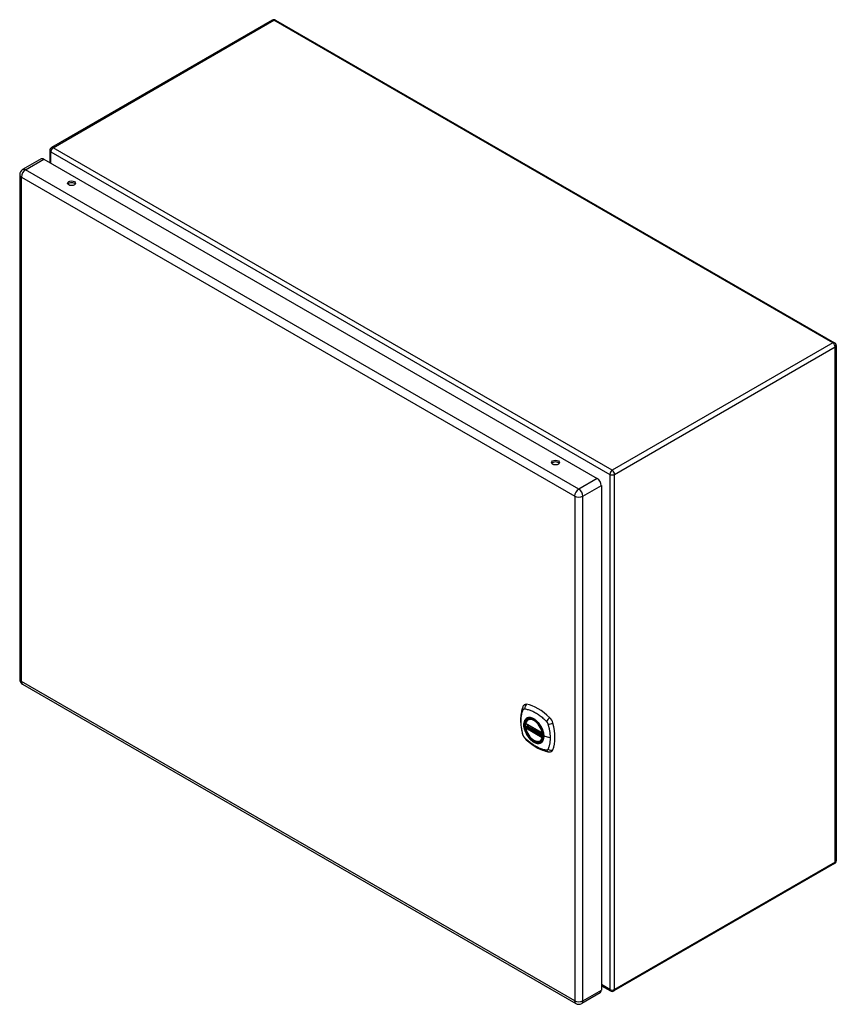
# Model space of a CAD drawing. Header units: inches. Extents: x 114.4 to 134.9, y 41.1 to 65.8.
import ezdxf

# ---------------------------------------------------------------- set-up
doc = ezdxf.new("R2010")
doc.units = ezdxf.units.IN
doc.header["$MEASUREMENT"] = 0
doc.layers.add('Visible Edges(ANSI)', color=7, linetype='Continuous', lineweight=25)
doc.layers.add('Visible Tangent Edges(ANSI)', color=7, linetype='Continuous', lineweight=25)

msp = doc.modelspace()

# ---------------------------------------------------------------- linework, layer by layer
at = {"layer": 'Visible Edges(ANSI)'}
for p, q in [((120.728, 65.834), (115.19, 62.637)), ((120.812, 65.834), (134.836, 57.738)), ((115.148, 62.564), (115.148, 62.259)), ((114.93, 62.35), (114.467, 62.083)), ((115.003, 62.343), (128.88, 54.331)), ((114.394, 61.957), (114.394, 49.292)), ((134.878, 57.665), (134.878, 44.738)), ((128.984, 54.152), (128.984, 41.487)), ((114.467, 49.166), (128.345, 41.154)), ((127.146, 48.283), (127.156, 48.289)), ((127.089, 48.179), (127.503, 47.94)), ((127.089, 48.084), (127.103, 48.092)), ((127.109, 48.103), (127.108, 48.106)), ((127.114, 48.118), (127.155, 48.141)), ((127.459, 47.741), (127.469, 47.747)), ((134.836, 44.666), (129.298, 41.468)), ((128.984, 41.601), (129.214, 41.468)), ((128.953, 41.42), (128.491, 41.154))]:
    msp.add_line(p, q, dxfattribs=at)
at = {"layer": 'Visible Edges(ANSI)', "flags": 128}
for points in [[(127.012, 48.593), (127.004, 48.571), (126.998, 48.552), (126.992, 48.533), (126.988, 48.514), (126.983, 48.496), (126.979, 48.476), (126.972, 48.436), (126.966, 48.396), (126.962, 48.354), (126.96, 48.312), (126.959, 48.269), (126.96, 48.225), (126.962, 48.181), (126.966, 48.137), (126.972, 48.092), (126.979, 48.047), (126.987, 48.001), (126.997, 47.955), (127.002, 47.932), (127.005, 47.921), (127.009, 47.907)], [(127.05, 48.649), (127.037, 48.635), (127.026, 48.621), (127.018, 48.607), (127.012, 48.593)], [(127.084, 48.192), (127.088, 48.207), (127.093, 48.221), (127.099, 48.234), (127.107, 48.246), (127.115, 48.257), (127.124, 48.267), (127.135, 48.276), (127.146, 48.283)], [(127.398, 48.203), (127.417, 48.181), (127.435, 48.157), (127.451, 48.133), (127.467, 48.107), (127.481, 48.081), (127.494, 48.054), (127.506, 48.027), (127.516, 48)], [(127.459, 47.741), (127.447, 47.735), (127.435, 47.731), (127.422, 47.728), (127.409, 47.726), (127.395, 47.725), (127.382, 47.726), (127.367, 47.728), (127.353, 47.732), (127.338, 47.736), (127.324, 47.742), (127.309, 47.749), (127.294, 47.757), (127.28, 47.766), (127.265, 47.776), (127.251, 47.788), (127.237, 47.8), (127.223, 47.813), (127.209, 47.827), (127.196, 47.841), (127.184, 47.857), (127.172, 47.873), (127.16, 47.889), (127.149, 47.906), (127.139, 47.924), (127.129, 47.942), (127.12, 47.96), (127.112, 47.979), (127.104, 47.997), (127.098, 48.016), (127.092, 48.034), (127.087, 48.053), (127.084, 48.071)], [(127.103, 48.092), (127.106, 48.094), (127.108, 48.097), (127.109, 48.1), (127.109, 48.103)], [(127.009, 47.907), (127.013, 47.893), (127.018, 47.88), (127.024, 47.868), (127.031, 47.855), (127.038, 47.843), (127.046, 47.832), (127.055, 47.821), (127.064, 47.811)], [(127.064, 47.811), (127.074, 47.801), (127.084, 47.791), (127.101, 47.775), (127.135, 47.744), (127.17, 47.714), (127.206, 47.686), (127.242, 47.659), (127.279, 47.633), (127.316, 47.609), (127.353, 47.587), (127.391, 47.566), (127.428, 47.547), (127.466, 47.529), (127.505, 47.514), (127.543, 47.5), (127.581, 47.488), (127.619, 47.479), (127.638, 47.474), (127.649, 47.472), (127.66, 47.471)], [(127.66, 47.471), (127.675, 47.469), (127.692, 47.469), (127.709, 47.471), (127.727, 47.475)]]:
    msp.add_lwpolyline(points, dxfattribs=at)
at = {"layer": 'Visible Edges(ANSI)'}
for centre, radius, start, end in [((120.77, 65.761), 0.084, 60, 120), ((115.232, 62.564), 0.084, 120, 180), ((114.54, 61.957), 0.146, 120, 180), ((134.794, 57.665), 0.084, 0, 60), ((114.54, 49.292), 0.146, 180, 240), ((127.095, 48.189), 0.0118, 166.5554, 240), ((127.095, 48.074), 0.0118, 120, 190.611), ((127.12, 48.107), 0.0118, 120, 187.8283), ((127.509, 47.95), 0.0118, 240, 282.6344), ((134.794, 44.738), 0.084, 300, 0), ((129.256, 41.541), 0.084, 240, 300), ((128.418, 41.28), 0.146, 240, 300)]:
    msp.add_arc(centre, radius, start, end, dxfattribs=at)
for centre, major_axis, start_param, end_param in [((115.003, 62.224), (-0.073, 0.126), 5.497787, 6.283185), ((115.695, 61.696), (0.102, 0), 0.378178, 2.763414), ((127.834, 54.687), (0.102, 0), 0.378178, 2.763414), ((128.88, 54.212), (0.073, -0.126), 0.785398, 2.356194), ((127.149, 48.503), (-0.089, 0.153), 5.825423, 6.408181), ((127.4, 47.506), (-0.64, 1.108), 5.170151, 5.825423), ((127.295, 48.008), (0.157, -0.273), 2.363977, 7.060801), ((127.651, 48.213), (0.089, -0.153), 1.113034, 2.028558), ((126.913, 48.35), (-0.64, 1.108), 3.599355, 4.254627), ((127.651, 47.634), (0.089, -0.153), 6.158189, 6.740947), ((128.88, 41.547), (0.073, -0.126), 0, 0.785398)]:
    msp.add_ellipse(centre, major_axis=major_axis, ratio=0.57735, start_param=start_param, end_param=end_param, dxfattribs=at)
for centre, major_axis in [((115.695, 61.739), (0.102, 0)), ((127.834, 54.73), (0.102, 0)), ((127.292, 48.006), (-0.16, 0.277))]:
    msp.add_ellipse(centre, major_axis=major_axis, ratio=0.57735, dxfattribs=at)
at = {"layer": 'Visible Tangent Edges(ANSI)'}
for p, q in [((115.232, 62.633), (120.77, 65.83)), ((134.794, 57.734), (120.77, 65.83)), ((115.173, 62.53), (129.196, 54.433)), ((115.173, 62.245), (115.173, 62.53)), ((129.256, 54.536), (115.232, 62.633)), ((114.54, 62.076), (115.003, 62.343)), ((128.418, 54.064), (114.54, 62.076)), ((114.437, 61.897), (128.315, 53.885)), ((114.437, 49.233), (114.437, 61.897)), ((134.794, 57.734), (129.256, 54.536)), ((129.315, 54.433), (134.853, 57.631)), ((134.853, 44.704), (134.853, 57.631)), ((127.78, 54.681), (127.749, 54.699)), ((129.196, 54.433), (129.196, 41.507)), ((129.315, 41.507), (129.315, 54.433)), ((128.88, 54.331), (128.418, 54.064)), ((128.521, 53.885), (128.984, 54.152)), ((128.315, 53.885), (128.315, 41.22)), ((128.521, 41.22), (128.521, 53.885)), ((128.315, 41.22), (114.437, 49.233)), ((127.501, 47.946), (127.087, 48.185)), ((127.087, 48.069), (127.501, 47.83)), ((127.095, 48.083), (127.107, 48.09)), ((127.509, 47.844), (127.095, 48.083)), ((127.107, 48.09), (127.517, 47.853)), ((127.518, 47.87), (127.115, 48.103)), ((127.12, 48.117), (127.158, 48.139)), ((127.518, 47.888), (127.12, 48.117)), ((127.516, 47.848), (127.509, 47.844)), ((127.7, 47.82), (127.543, 47.86)), ((134.853, 44.704), (129.315, 41.507)), ((129.196, 41.507), (128.984, 41.629)), ((128.521, 41.22), (128.984, 41.487))]:
    msp.add_line(p, q, dxfattribs=at)
at = {"layer": 'Visible Tangent Edges(ANSI)', "flags": 128}
for points in [[(127.022, 47.892), (127.013, 47.925), (127.005, 47.955), (126.999, 47.985), (126.993, 48.014), (126.987, 48.044), (126.982, 48.073), (126.978, 48.102), (126.975, 48.13), (126.973, 48.159), (126.971, 48.187), (126.97, 48.214), (126.969, 48.241), (126.97, 48.268), (126.971, 48.294), (126.972, 48.32), (126.975, 48.345), (126.978, 48.37), (126.982, 48.394), (126.987, 48.417), (126.992, 48.44), (126.999, 48.463), (127.005, 48.484), (127.013, 48.505), (127.022, 48.527)], [(127.022, 48.527), (127.023, 48.529), (127.024, 48.53), (127.025, 48.532), (127.027, 48.533), (127.028, 48.535), (127.029, 48.536), (127.03, 48.538), (127.032, 48.539), (127.033, 48.54), (127.034, 48.541), (127.036, 48.542), (127.037, 48.543), (127.039, 48.544), (127.041, 48.545), (127.042, 48.545), (127.044, 48.546), (127.046, 48.546), (127.047, 48.547), (127.049, 48.547), (127.051, 48.548), (127.053, 48.548), (127.055, 48.548), (127.057, 48.548), (127.059, 48.548)], [(127.059, 48.548), (127.082, 48.546), (127.104, 48.541), (127.127, 48.537), (127.149, 48.531), (127.172, 48.524), (127.195, 48.517), (127.218, 48.508), (127.241, 48.499), (127.264, 48.489), (127.288, 48.478), (127.311, 48.466), (127.334, 48.453), (127.358, 48.439), (127.381, 48.424), (127.404, 48.408), (127.427, 48.392), (127.45, 48.374), (127.473, 48.356), (127.496, 48.337), (127.518, 48.318), (127.541, 48.298), (127.563, 48.277), (127.585, 48.256), (127.608, 48.231)], [(127.096, 48.303), (127.087, 48.295), (127.079, 48.286), (127.071, 48.276), (127.065, 48.265), (127.058, 48.254), (127.053, 48.241), (127.049, 48.228), (127.045, 48.214), (127.042, 48.199), (127.04, 48.184), (127.039, 48.168), (127.038, 48.151), (127.039, 48.134), (127.04, 48.116), (127.042, 48.099), (127.045, 48.08), (127.049, 48.062), (127.053, 48.043), (127.059, 48.025), (127.065, 48.006), (127.071, 47.987), (127.079, 47.968), (127.087, 47.95), (127.096, 47.931)], [(127.54, 47.862), (127.534, 47.804), (127.517, 47.755), (127.49, 47.717), (127.453, 47.694), (127.41, 47.684), (127.36, 47.689), (127.307, 47.709), (127.254, 47.743), (127.202, 47.788), (127.154, 47.844), (127.113, 47.906), (127.08, 47.974), (127.057, 48.043), (127.044, 48.11), (127.043, 48.172), (127.053, 48.227), (127.074, 48.272), (127.105, 48.304), (127.144, 48.323), (127.19, 48.327), (127.241, 48.316), (127.295, 48.291), (127.348, 48.253), (127.398, 48.203)], [(127.129, 48.322), (127.128, 48.322), (127.126, 48.321), (127.125, 48.32), (127.123, 48.32), (127.122, 48.319), (127.12, 48.318), (127.119, 48.318), (127.118, 48.317), (127.116, 48.316), (127.115, 48.316), (127.113, 48.315), (127.112, 48.314), (127.111, 48.313), (127.109, 48.312), (127.108, 48.312), (127.106, 48.311), (127.105, 48.31), (127.104, 48.309), (127.102, 48.308), (127.101, 48.307), (127.1, 48.306), (127.099, 48.305), (127.097, 48.304), (127.096, 48.303)], [(127.451, 48.136), (127.44, 48.153), (127.428, 48.17), (127.415, 48.186), (127.403, 48.201), (127.389, 48.216), (127.376, 48.23), (127.362, 48.243), (127.348, 48.256), (127.334, 48.267), (127.32, 48.278), (127.305, 48.288), (127.29, 48.297), (127.276, 48.305), (127.261, 48.312), (127.247, 48.317), (127.233, 48.322), (127.219, 48.326), (127.205, 48.329), (127.191, 48.33), (127.178, 48.331), (127.165, 48.33), (127.153, 48.329), (127.141, 48.326), (127.129, 48.322)], [(127.608, 48.231), (127.609, 48.229), (127.61, 48.228), (127.611, 48.227), (127.612, 48.226), (127.613, 48.225), (127.614, 48.224), (127.615, 48.223), (127.616, 48.221), (127.617, 48.22), (127.618, 48.219), (127.619, 48.218), (127.62, 48.217), (127.62, 48.215), (127.621, 48.214), (127.622, 48.213), (127.623, 48.212), (127.624, 48.21), (127.625, 48.209), (127.626, 48.208), (127.626, 48.206), (127.627, 48.205), (127.628, 48.204), (127.629, 48.202), (127.63, 48.201)], [(127.63, 48.201), (127.63, 48.2), (127.631, 48.198), (127.632, 48.197), (127.633, 48.196), (127.633, 48.194), (127.634, 48.193), (127.635, 48.192), (127.635, 48.19), (127.636, 48.189), (127.637, 48.187), (127.637, 48.186), (127.638, 48.185), (127.639, 48.183), (127.639, 48.182), (127.64, 48.18), (127.64, 48.179), (127.641, 48.178), (127.641, 48.176), (127.642, 48.175), (127.642, 48.173), (127.643, 48.172), (127.643, 48.171), (127.644, 48.169), (127.644, 48.168)], [(127.103, 48.092), (127.103, 48.092), (127.103, 48.092), (127.103, 48.092), (127.103, 48.092), (127.103, 48.092), (127.103, 48.092), (127.103, 48.092), (127.103, 48.092), (127.103, 48.092), (127.103, 48.092), (127.103, 48.092), (127.103, 48.092), (127.103, 48.092), (127.103, 48.092), (127.103, 48.092), (127.103, 48.092), (127.103, 48.092), (127.103, 48.092), (127.103, 48.092), (127.103, 48.092), (127.103, 48.092), (127.103, 48.092), (127.103, 48.092), (127.103, 48.092)], [(127.103, 48.092), (127.103, 48.092), (127.103, 48.092), (127.103, 48.092), (127.103, 48.091), (127.103, 48.091), (127.103, 48.091), (127.103, 48.091), (127.103, 48.091), (127.103, 48.091), (127.103, 48.091), (127.103, 48.091), (127.103, 48.091), (127.103, 48.091), (127.103, 48.091), (127.104, 48.091), (127.104, 48.091), (127.104, 48.091), (127.104, 48.091), (127.104, 48.091), (127.104, 48.091), (127.104, 48.091), (127.105, 48.091), (127.105, 48.09), (127.105, 48.09)], [(127.105, 48.09), (127.105, 48.09), (127.105, 48.09), (127.105, 48.09), (127.105, 48.09), (127.105, 48.09), (127.105, 48.09), (127.105, 48.09), (127.106, 48.09), (127.106, 48.09), (127.106, 48.09), (127.106, 48.09), (127.106, 48.09), (127.106, 48.09), (127.106, 48.09), (127.106, 48.09), (127.106, 48.09), (127.106, 48.09), (127.106, 48.09), (127.106, 48.09), (127.106, 48.09), (127.106, 48.09), (127.106, 48.09), (127.106, 48.09), (127.107, 48.09)], [(127.109, 48.105), (127.109, 48.105), (127.109, 48.105), (127.109, 48.105), (127.109, 48.105), (127.109, 48.105), (127.109, 48.104), (127.109, 48.104), (127.109, 48.104), (127.109, 48.104), (127.109, 48.104), (127.109, 48.104), (127.109, 48.104), (127.109, 48.104), (127.109, 48.104), (127.109, 48.104), (127.109, 48.104), (127.109, 48.104), (127.109, 48.104), (127.109, 48.104), (127.109, 48.104), (127.109, 48.104), (127.109, 48.103), (127.109, 48.103), (127.109, 48.103)], [(127.112, 48.104), (127.112, 48.104), (127.111, 48.104), (127.111, 48.104), (127.111, 48.104), (127.111, 48.104), (127.111, 48.104), (127.111, 48.104), (127.11, 48.105), (127.11, 48.105), (127.11, 48.105), (127.11, 48.105), (127.11, 48.105), (127.11, 48.105), (127.11, 48.105), (127.11, 48.105), (127.109, 48.105), (127.109, 48.105), (127.109, 48.105), (127.109, 48.105), (127.109, 48.105), (127.109, 48.105), (127.109, 48.105), (127.109, 48.105), (127.109, 48.105)], [(127.115, 48.103), (127.115, 48.103), (127.115, 48.103), (127.114, 48.103), (127.114, 48.103), (127.114, 48.103), (127.114, 48.103), (127.114, 48.103), (127.114, 48.103), (127.114, 48.103), (127.114, 48.103), (127.113, 48.103), (127.113, 48.103), (127.113, 48.103), (127.113, 48.104), (127.113, 48.104), (127.113, 48.104), (127.113, 48.104), (127.113, 48.104), (127.112, 48.104), (127.112, 48.104), (127.112, 48.104), (127.112, 48.104), (127.112, 48.104), (127.112, 48.104)], [(127.484, 48.079), (127.483, 48.081), (127.482, 48.084), (127.481, 48.086), (127.479, 48.089), (127.478, 48.091), (127.477, 48.094), (127.475, 48.096), (127.474, 48.098), (127.473, 48.101), (127.471, 48.103), (127.47, 48.106), (127.469, 48.108), (127.467, 48.111), (127.466, 48.113), (127.464, 48.115), (127.463, 48.118), (127.461, 48.12), (127.46, 48.122), (127.459, 48.125), (127.457, 48.127), (127.456, 48.129), (127.454, 48.132), (127.453, 48.134), (127.451, 48.136)], [(127.543, 47.86), (127.543, 47.868), (127.542, 47.877), (127.542, 47.885), (127.541, 47.894), (127.54, 47.903), (127.539, 47.912), (127.538, 47.921), (127.536, 47.93), (127.534, 47.939), (127.532, 47.949), (127.53, 47.958), (127.528, 47.967), (127.525, 47.976), (127.522, 47.986), (127.519, 47.995), (127.516, 48.004), (127.513, 48.014), (127.509, 48.023), (127.506, 48.033), (127.502, 48.042), (127.498, 48.051), (127.493, 48.061), (127.489, 48.07), (127.484, 48.079)], [(127.516, 48), (127.518, 47.994), (127.52, 47.988), (127.521, 47.982), (127.523, 47.976), (127.525, 47.97), (127.526, 47.964), (127.528, 47.958), (127.529, 47.952), (127.53, 47.946), (127.532, 47.941), (127.533, 47.935), (127.534, 47.929), (127.535, 47.923), (127.536, 47.917), (127.537, 47.912), (127.537, 47.906), (127.538, 47.9), (127.538, 47.895), (127.539, 47.889), (127.539, 47.884), (127.54, 47.878), (127.54, 47.873), (127.54, 47.867), (127.54, 47.862)], [(127.644, 48.168), (127.65, 48.15), (127.654, 48.135), (127.658, 48.12), (127.662, 48.105), (127.665, 48.09), (127.669, 48.076), (127.672, 48.061), (127.675, 48.046), (127.678, 48.032), (127.681, 48.017), (127.683, 48.002), (127.686, 47.988), (127.688, 47.974), (127.69, 47.959), (127.692, 47.945), (127.693, 47.931), (127.695, 47.916), (127.696, 47.902), (127.697, 47.888), (127.698, 47.875), (127.699, 47.861), (127.699, 47.847), (127.7, 47.833), (127.7, 47.82)], [(127.059, 47.829), (127.057, 47.832), (127.055, 47.834), (127.053, 47.836), (127.051, 47.839), (127.049, 47.841), (127.047, 47.844), (127.046, 47.846), (127.044, 47.849), (127.042, 47.851), (127.041, 47.854), (127.039, 47.856), (127.037, 47.859), (127.036, 47.862), (127.034, 47.864), (127.033, 47.867), (127.032, 47.87), (127.03, 47.873), (127.029, 47.875), (127.028, 47.878), (127.027, 47.881), (127.025, 47.884), (127.024, 47.887), (127.023, 47.89), (127.022, 47.892)], [(127.608, 47.512), (127.585, 47.515), (127.563, 47.519), (127.541, 47.524), (127.518, 47.53), (127.496, 47.536), (127.473, 47.544), (127.45, 47.553), (127.427, 47.562), (127.404, 47.572), (127.381, 47.584), (127.358, 47.596), (127.334, 47.609), (127.311, 47.623), (127.288, 47.638), (127.264, 47.653), (127.241, 47.67), (127.218, 47.687), (127.195, 47.705), (127.172, 47.723), (127.149, 47.743), (127.127, 47.763), (127.104, 47.783), (127.082, 47.805), (127.059, 47.829)], [(127.096, 47.931), (127.097, 47.929), (127.099, 47.927), (127.1, 47.924), (127.101, 47.922), (127.102, 47.919), (127.104, 47.917), (127.105, 47.914), (127.106, 47.912), (127.108, 47.909), (127.109, 47.907), (127.111, 47.905), (127.112, 47.902), (127.113, 47.9), (127.115, 47.897), (127.116, 47.895), (127.118, 47.893), (127.119, 47.89), (127.12, 47.888), (127.122, 47.886), (127.123, 47.883), (127.125, 47.881), (127.126, 47.879), (127.128, 47.876), (127.129, 47.874)], [(127.129, 47.874), (127.141, 47.857), (127.153, 47.841), (127.165, 47.825), (127.178, 47.809), (127.191, 47.795), (127.205, 47.781), (127.219, 47.767), (127.233, 47.755), (127.247, 47.743), (127.261, 47.733), (127.276, 47.723), (127.291, 47.714), (127.305, 47.706), (127.32, 47.699), (127.334, 47.693), (127.348, 47.688), (127.362, 47.685), (127.376, 47.682), (127.39, 47.68), (127.403, 47.68), (127.416, 47.68), (127.428, 47.682), (127.44, 47.684), (127.451, 47.688)], [(127.451, 47.688), (127.453, 47.689), (127.454, 47.689), (127.456, 47.69), (127.457, 47.69), (127.459, 47.691), (127.46, 47.692), (127.461, 47.693), (127.463, 47.693), (127.464, 47.694), (127.466, 47.695), (127.467, 47.696), (127.469, 47.696), (127.47, 47.697), (127.471, 47.698), (127.473, 47.699), (127.474, 47.7), (127.475, 47.701), (127.477, 47.701), (127.478, 47.702), (127.479, 47.703), (127.481, 47.704), (127.482, 47.705), (127.483, 47.706), (127.484, 47.707)], [(127.484, 47.707), (127.489, 47.711), (127.493, 47.715), (127.498, 47.72), (127.502, 47.724), (127.506, 47.729), (127.509, 47.734), (127.513, 47.74), (127.516, 47.745), (127.519, 47.751), (127.522, 47.757), (127.525, 47.763), (127.528, 47.769), (127.53, 47.776), (127.532, 47.783), (127.534, 47.79), (127.536, 47.797), (127.538, 47.804), (127.539, 47.812), (127.54, 47.819), (127.541, 47.827), (127.542, 47.835), (127.542, 47.843), (127.543, 47.851), (127.543, 47.86)], [(127.7, 47.82), (127.7, 47.806), (127.699, 47.793), (127.699, 47.78), (127.698, 47.767), (127.697, 47.754), (127.696, 47.741), (127.695, 47.728), (127.693, 47.716), (127.692, 47.703), (127.69, 47.691), (127.688, 47.679), (127.686, 47.667), (127.683, 47.655), (127.681, 47.643), (127.678, 47.632), (127.675, 47.62), (127.672, 47.609), (127.669, 47.598), (127.665, 47.587), (127.662, 47.576), (127.658, 47.565), (127.654, 47.555), (127.65, 47.545), (127.644, 47.533)], [(127.644, 47.533), (127.643, 47.531), (127.643, 47.53), (127.641, 47.528), (127.64, 47.527), (127.639, 47.525), (127.638, 47.524), (127.637, 47.523), (127.635, 47.521), (127.634, 47.52), (127.633, 47.519), (127.631, 47.518), (127.63, 47.517), (127.628, 47.516), (127.626, 47.516), (127.625, 47.515), (127.623, 47.514), (127.621, 47.514), (127.62, 47.513), (127.618, 47.513), (127.616, 47.513), (127.614, 47.512), (127.612, 47.512), (127.61, 47.512), (127.608, 47.512)]]:
    msp.add_lwpolyline(points, dxfattribs=at)
at = {"layer": 'Visible Tangent Edges(ANSI)'}
for centre, major_axis, ratio, start_param, end_param in [((120.77, 65.761), (-0.042, 0.0727), 0.57735, 5.497787, 6.283185), ((120.77, 65.761), (0.042, 0.0727), 0.57735, 0, 0.785398), ((115.232, 62.564), (-0.084, 0), 0.57735, 0, 0.785398), ((115.232, 62.564), (0.042, 0.0727), 0.57735, 0.785398, 2.356194), ((115.232, 62.564), (-0.042, 0.0727), 0.57735, 5.497787, 6.283185), ((114.54, 61.957), (-0.073, -0.126), 0.57735, 3.926991, 5.497787), ((114.54, 61.957), (-0.073, 0.126), 0.57735, 5.497787, 6.283185), ((114.54, 61.957), (-0.146, 0), 0.57735, 0, 0.785398), ((134.794, 57.665), (0.042, 0.0727), 0.57735, 0, 0.785398), ((134.794, 57.665), (0.042, -0.0727), 0.57735, 0.785398, 2.356194), ((134.794, 57.665), (0.084, 0), 0.57735, 5.497787, 6.283185), ((129.256, 54.468), (-0.042, -0.0727), 0.57735, 3.926991, 5.497787), ((129.256, 54.468), (0.084, 0), 0.57735, 3.926991, 5.497787), ((129.256, 54.468), (0.042, -0.0727), 0.57735, 0.785398, 2.356194), ((128.418, 53.945), (0.073, 0.126), 0.57735, 0.785398, 2.356194), ((128.418, 53.945), (-0.146, 0), 0.57735, 0.785398, 2.356194), ((128.418, 53.945), (-0.073, 0.126), 0.57735, 3.926991, 5.497787), ((114.54, 49.292), (-0.146, 0), 0.57735, 0, 0.785398), ((114.54, 49.292), (-0.073, -0.126), 0.57735, 5.497787, 6.283185), ((127.122, 48.55), (-0.11, 0.042), 0.704518, 0, 0.765179), ((127.149, 48.566), (-0.027, -0.115), 0.753705, 3.902663, 5.039934), ((127.294, 48.007), (-0.173, 0.3), 0.57735, 5.055237, 10.652726), ((127.095, 48.189), (-0.0115, 0.0027), 0.697177, 0, 0.936254), ((127.294, 48.007), (-0.151, 0.261), 0.57735, 4.164956, 6.830618), ((127.302, 48.012), (-0.156, 0.271), 0.57735, 6.166197, 6.283185), ((127.679, 48.26), (-0.0787, -0.088), 0.341266, 4.200572, 5.337843), ((127.705, 48.214), (0.116, 0.024), 0.341266, 4.086935, 5.224206), ((127.095, 48.074), (-0.0116, -0.0022), 0.424984, 0, 0.691657), ((127.095, 48.189), (-0.0059, -0.0102), 0.57735, 5.497787, 6.283185), ((127.095, 48.074), (-0.0059, -0.0102), 0.57735, 3.926991, 5.497787), ((127.294, 48.007), (0.151, -0.261), 0.57735, 4.164956, 6.830618), ((127.095, 48.074), (-0.0059, 0.0102), 0.57735, 5.497787, 6.283185), ((127.097, 48.102), (0.0018, -0.0117), 0.983841, 0.332621, 1.648576), ((127.104, 48.101), (0.0039, 0.0112), 0.653911, 3.808835, 5.235416), ((127.107, 48.099), (0.0059, 0.0102), 0.57735, 3.926991, 5.335914), ((127.12, 48.107), (-0.0117, -0.0016), 0.470841, 0, 0.203742), ((127.12, 48.107), (-0.0059, -0.0102), 0.57735, 3.926991, 5.351326), ((127.12, 48.107), (-0.0059, 0.0102), 0.57735, 5.497787, 6.283185), ((127.509, 47.95), (-0.0059, -0.0102), 0.57735, 5.497787, 6.283185), ((127.509, 47.95), (-0.0116, -0.0022), 0.424984, 0.691657, 1.603666), ((127.122, 47.939), (-0.114, -0.032), 0.390453, 0, 0.392125), ((127.149, 47.893), (-0.0849, -0.0822), 0.390453, 5.89106, 6.283185), ((127.302, 48.012), (0.156, -0.271), 0.57735, 0, 0.116988), ((127.509, 47.835), (0.0059, 0.0102), 0.57735, 0.785398, 2.356194), ((127.509, 47.835), (0.0115, -0.0027), 0.697177, 4.077847, 5.160757), ((127.509, 47.835), (0.0059, -0.0102), 0.57735, 1.624298, 2.356194), ((127.545, 47.862), (-0.00492, 0), 0.57735, 0.141897, 1.156289), ((127.679, 47.587), (-0.019, -0.117), 0.704518, 5.518007, 6.283185), ((127.705, 47.603), (0.113, -0.035), 0.753705, 4.384844, 5.522115), ((134.794, 44.738), (0.084, 0), 0.57735, 5.497787, 6.283185), ((134.794, 44.738), (0.042, -0.0727), 0.57735, 0, 0.785398), ((129.256, 41.541), (-0.084, 0), 0.57735, 0.785398, 2.356194), ((129.256, 41.541), (-0.042, -0.0727), 0.57735, 5.497787, 6.283185), ((129.256, 41.541), (0.042, -0.0727), 0.57735, 0, 0.785398), ((128.418, 41.28), (-0.073, -0.126), 0.57735, 5.497787, 6.283185), ((128.418, 41.28), (0.146, 0), 0.57735, 3.926991, 5.497787), ((128.418, 41.28), (0.073, -0.126), 0.57735, 0, 0.785398)]:
    msp.add_ellipse(centre, major_axis=major_axis, ratio=ratio, start_param=start_param, end_param=end_param, dxfattribs=at)
for centre, major_axis in [((127.295, 48.008), (0.171, -0.296)), ((127.292, 48.006), (-0.163, 0.282)), ((127.292, 48.006), (0.162, -0.281))]:
    msp.add_ellipse(centre, major_axis=major_axis, ratio=0.57735, dxfattribs=at)

doc.saveas('drawing.dxf')
